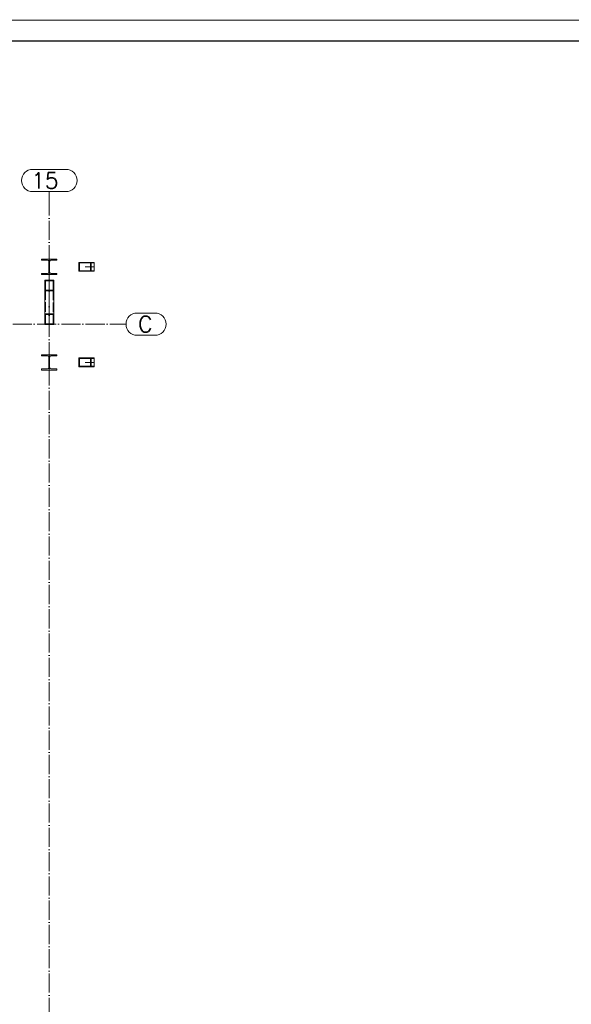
# Paper-space layout 'Layout1' of a CAD drawing. Extents: x -2 to 1033, y -36 to 596.
# Tile 24 of 55: x 342 to 516, y 285 to 594. Entities that reach past the tile are written whole.
import ezdxf
from ezdxf.enums import TextEntityAlignment as Align

# ---------------------------------------------------------------- set-up
doc = ezdxf.new("R2010")
doc.units = 0
for name, pattern in [('ACAD_ISO02W100', [15, 12, -3]), ('ACAD_ISO04W100', [30.5, 24, -3, 0.5, -3]), ('HP_01_CER_B', [8, 5, -1, 1, -1])]:
    doc.linetypes.add(name, pattern=pattern)
doc.layers.get('DEFPOINTS').update_dxf_attribs({"color": 132, "linetype": 'CONTINUOUS'})
doc.layers.add('RAMECEK_HP', color=251, linetype='CONTINUOUS')
doc.layers.add('SS_1.ET-HALA_TaO-RASTR', color=7, linetype='HP_01_CER_B', lineweight=13)
doc.layers.add('SS_1.ET-HALA_TaO-SLOUP2', color=9, linetype='CONTINUOUS', lineweight=13)
doc.styles.add('ROMANS', font='romans.shx', dxfattribs={"width": 0.8})
doc.styles.add('romans.shx', font='romans.shx', dxfattribs={"height": 5})
doc.linetypes.add('ZIGZAG', pattern='A,0.00254,-5.08,[131,ltypeshp.shx,S=5.08,R=0,X=-5.08,Y=0],-10.16,[131,ltypeshp.shx,S=5.08,R=180,X=5.08,Y=0],-5.08', length=20.32254)

# ---------------------------------------------------------------- blocks, each defined once
blk = doc.blocks.new('*U6')
at = {"layer": 'RAMECEK_HP', "lineweight": 35, "const_width": 0.35}
for points in [[(0, 594), (0, 0), (841, 0), (841, 594)], [(6.5, 587.5), (6.5, 6.5), (834.5, 6.5), (834.5, 587.5)]]:
    blk.add_lwpolyline(points, close=True, dxfattribs=at)
at = {"layer": 'DEFPOINTS', "style": 'ROMANS', "width": 0.8}
blk.add_attdef('TISK', text='', height=10, dxfattribs=at).set_placement((841, -33), align=Align.RIGHT)

psp = doc.layouts.get("Layout1")

# ---------------------------------------------------------------- linework, layer by layer
at = {"layer": 'SS_1.ET-HALA_TaO-RASTR', "linetype": 'Continuous', "ltscale": 0.25}
for p, q in [((356.9263, 547.1808), (346.4739, 547.1808)), ((346.4739, 540.1808), (356.9263, 540.1808)), ((384.8432, 502.0685), (379.2718, 502.0685)), ((379.2718, 495.0685), (384.8432, 495.0685))]:
    psp.add_line(p, q, dxfattribs=at)
at = {"layer": 'SS_1.ET-HALA_TaO-RASTR', "linetype": 'ACAD_ISO04W100', "ltscale": 0.25}
for p, q in [((351.7001, 535.1808), (351.7001, 540.1808)), ((351.7001, 59.9182), (351.7001, 535.1818)), ((351.7001, 535.1818), (351.7001, 535.1808)), ((65.725, 498.5685), (370.7728, 498.5685)), ((370.7728, 498.5685), (370.7718, 498.5685)), ((370.7718, 498.5685), (375.7718, 498.5685))]:
    psp.add_line(p, q, dxfattribs=at)
at = {"layer": 'SS_1.ET-HALA_TaO-RASTR', "linetype": 'Continuous', "ltscale": 0.25}
for centre, start, end in [((346.4739, 543.6808), 90, 270), ((356.9263, 543.6808), 270, 90), ((379.2718, 498.5685), 90, 270), ((384.8432, 498.5685), 270, 90)]:
    psp.add_arc(centre, 3.5, start, end, dxfattribs=at)
at = {"layer": 'SS_1.ET-HALA_TaO-SLOUP2', "color": 5, "linetype": 'Continuous', "ltscale": 0.25}
for p, q in [((354.1001, 518.9685), (349.3001, 518.9685)), ((349.3001, 518.9685), (349.3001, 518.6285)), ((349.3001, 518.6285), (351.1801, 518.6285)), ((351.6001, 518.2085), (351.6001, 514.9285)), ((351.8001, 514.9285), (351.8001, 518.2085)), ((352.2201, 518.6285), (354.1001, 518.6285)), ((354.1001, 518.6285), (354.1001, 518.9685)), ((361.1464, 517.9685), (360.9202, 517.9685)), ((360.9202, 517.9685), (360.9202, 515.1685)), ((364.88, 517.9685), (361.1464, 517.9685)), ((361.1464, 517.8085), (364.6537, 517.8085)), ((361.1464, 517.8085), (361.1464, 515.3285)), ((364.6537, 517.8085), (364.6537, 515.3285)), ((365.7728, 517.9685), (364.88, 517.9685)), ((364.88, 517.9685), (364.88, 515.1685)), ((351.1801, 514.5085), (349.3001, 514.5085)), ((349.3001, 514.5085), (349.3001, 514.1685)), ((349.3001, 514.1685), (354.1001, 514.1685)), ((354.1001, 514.5085), (352.2201, 514.5085)), ((354.1001, 514.1685), (354.1001, 514.5085)), ((360.9202, 515.1685), (364.88, 515.1685)), ((364.6537, 515.3285), (361.1464, 515.3285)), ((364.88, 515.1685), (365.7728, 515.1685)), ((353.1001, 512.4081), (350.3001, 512.4081)), ((350.3001, 512.4081), (350.3001, 509.0475)), ((352.9401, 512.2161), (350.4601, 512.2161)), ((350.4601, 509.2396), (350.4601, 512.2161)), ((352.9401, 512.2161), (352.9401, 509.2396)), ((353.1001, 509.0475), (353.1001, 512.4081)), ((353.1001, 509.0475), (350.3001, 509.0475)), ((350.3001, 509.0475), (350.3001, 498.428)), ((352.9401, 509.2396), (350.4601, 509.2396)), ((353.1001, 498.428), (353.1001, 509.0475)), ((350.3001, 498.428), (353.1001, 498.428)), ((354.1001, 488.9685), (349.3001, 488.9685)), ((349.3001, 488.9685), (349.3001, 488.6285)), ((349.3001, 488.6285), (351.1801, 488.6285)), ((352.2201, 488.6285), (354.1001, 488.6285)), ((354.1001, 488.6285), (354.1001, 488.9685)), ((351.6001, 488.2085), (351.6001, 484.9285)), ((351.8001, 484.9285), (351.8001, 488.2085)), ((361.1464, 487.9685), (360.9202, 487.9685)), ((360.9202, 487.9685), (360.9202, 485.1685)), ((364.88, 487.9685), (361.1464, 487.9685)), ((361.1464, 487.8085), (364.6537, 487.8085)), ((361.1464, 487.8085), (361.1464, 485.3285)), ((364.6537, 487.8085), (364.6537, 485.3285)), ((365.7728, 487.9685), (364.88, 487.9685)), ((364.88, 487.9685), (364.88, 485.1685)), ((351.1801, 484.5085), (349.3001, 484.5085)), ((349.3001, 484.5085), (349.3001, 484.1685)), ((349.3001, 484.1685), (354.1001, 484.1685)), ((354.1001, 484.5085), (352.2201, 484.5085)), ((354.1001, 484.1685), (354.1001, 484.5085)), ((360.9202, 485.1685), (364.88, 485.1685)), ((364.6537, 485.3285), (361.1464, 485.3285)), ((364.88, 485.1685), (365.7728, 485.1685))]:
    psp.add_line(p, q, dxfattribs=at)
at = {"layer": 'SS_1.ET-HALA_TaO-SLOUP2', "color": 9, "linetype": 'ACAD_ISO04W100', "ltscale": 0.25}
for p, q in [((365.7728, 516.5685), (362.9001, 516.5685)), ((351.7001, 510.7278), (351.7001, 500.1084)), ((365.7728, 486.5685), (362.9001, 486.5685))]:
    psp.add_line(p, q, dxfattribs=at)
at = {"layer": 'SS_1.ET-HALA_TaO-SLOUP2', "color": 9, "linetype": 'ACAD_ISO02W100', "ltscale": 0.25}
for p, q in [((364.6537, 517.8085), (365.7728, 517.8085)), ((365.7728, 515.3285), (364.6537, 515.3285)), ((350.4601, 509.2396), (350.4601, 498.6201)), ((352.9401, 498.6201), (352.9401, 509.2396)), ((350.3001, 501.7887), (353.1001, 501.7887)), ((350.4601, 501.5966), (352.9401, 501.5966)), ((350.4601, 498.6201), (352.9401, 498.6201)), ((364.6537, 487.8085), (365.7728, 487.8085)), ((365.7728, 485.3285), (364.6537, 485.3285))]:
    psp.add_line(p, q, dxfattribs=at)
at = {"layer": 'SS_1.ET-HALA_TaO-SLOUP2', "color": 9, "linetype": 'ZIGZAG', "ltscale": 0.25}
for p, q in [((365.7728, 515.1685), (365.7728, 517.9685)), ((365.7728, 485.1685), (365.7728, 487.9685))]:
    psp.add_line(p, q, dxfattribs=at)
at = {"layer": 'SS_1.ET-HALA_TaO-SLOUP2', "color": 5, "linetype": 'Continuous', "ltscale": 0.25, "extrusion": (0, 0, -1)}
for centre, start, end in [((-351.1801, 518.2085), 90, 180), ((-352.2201, 518.2085), 0, 90)]:
    psp.add_arc(centre, 0.42, start, end, dxfattribs=at)
at = {"layer": 'SS_1.ET-HALA_TaO-SLOUP2', "color": 5, "linetype": 'Continuous', "ltscale": 0.25, "extrusion": (7.17572e-14, -1.73237e-13, -1)}
psp.add_arc((-351.1801, 514.9285), 0.42, 180, 270, dxfattribs=at)
at = {"layer": 'SS_1.ET-HALA_TaO-SLOUP2', "color": 5, "linetype": 'Continuous', "ltscale": 0.25, "extrusion": (-1.73237e-13, -7.17572e-14, -1)}
psp.add_arc((-352.2201, 514.9285), 0.42, 270, 0, dxfattribs=at)
at = {"layer": 'SS_1.ET-HALA_TaO-SLOUP2', "color": 5, "linetype": 'Continuous', "ltscale": 0.25, "extrusion": (7.17572e-14, 1.73237e-13, -1)}
psp.add_arc((-351.1801, 488.2085), 0.42, 90, 180, dxfattribs=at)
at = {"layer": 'SS_1.ET-HALA_TaO-SLOUP2', "color": 5, "linetype": 'Continuous', "ltscale": 0.25, "extrusion": (-1.73237e-13, 7.17572e-14, -1)}
psp.add_arc((-352.2201, 488.2085), 0.42, 0, 90, dxfattribs=at)
at = {"layer": 'SS_1.ET-HALA_TaO-SLOUP2', "color": 5, "linetype": 'Continuous', "ltscale": 0.25, "extrusion": (3.58786e-14, -8.66185e-14, -1)}
psp.add_arc((-351.1801, 484.9285), 0.42, 180, 270, dxfattribs=at)
at = {"layer": 'SS_1.ET-HALA_TaO-SLOUP2', "color": 5, "linetype": 'Continuous', "ltscale": 0.25, "extrusion": (-8.66185e-14, -3.58786e-14, -1)}
psp.add_arc((-352.2201, 484.9285), 0.42, 270, 0, dxfattribs=at)

# ---------------------------------------------------------------- block references
at = {"layer": 'RAMECEK_HP'}
psp.add_blockref('*U6', (0, 0), dxfattribs=at)

# ---------------------------------------------------------------- texts
at = {"layer": 'SS_1.ET-HALA_TaO-RASTR', "color": 7, "style": 'romans.shx'}
for s, p in [('15', (346.035, 541.1808)), ('C', (379.5655, 496.0685))]:
    psp.add_text(s, height=5, dxfattribs=at).set_placement(p)

doc.saveas('drawing.dxf')
